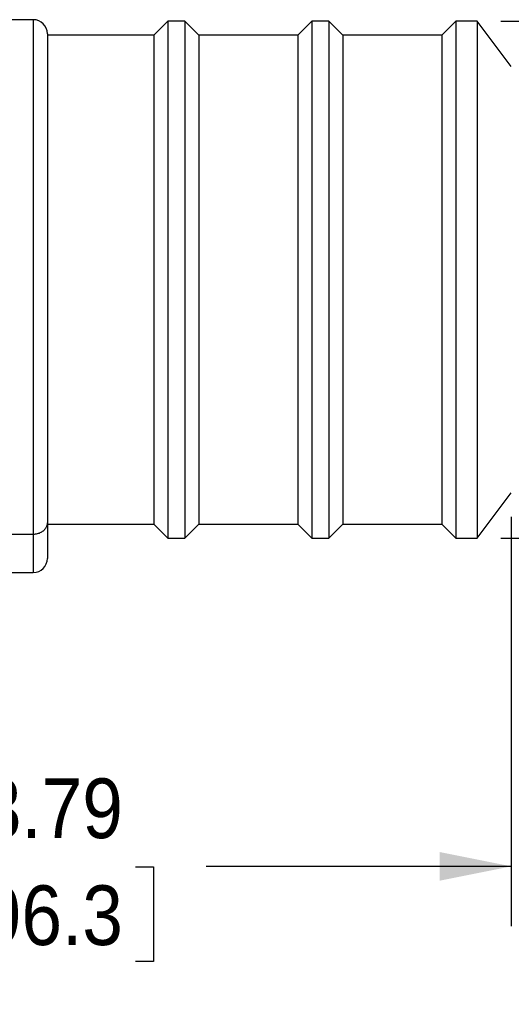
# Model space of a CAD drawing. Header units: inches. Extents: x 0 to 22, y 0 to 17.
# Tile 13 of 20: x 11 to 13.1, y 6.3 to 10.4. Entities that reach past the tile are written whole.
import ezdxf

# ---------------------------------------------------------------- set-up
doc = ezdxf.new("R2010")
doc.units = ezdxf.units.IN
doc.header["$LTSCALE"] = 2
doc.header["$MEASUREMENT"] = 0
doc.linetypes.add('SLD-Solid', pattern=[0])
doc.layers.add('DIMENSIONS', color=140, linetype='SLD-Solid', lineweight=25)
doc.styles.add('SLDTEXTSTYLE0', font='GOTHIC.TTF', dxfattribs={"width": 0.913})
doc.dimstyles.new('SLDDIMSTYLE2', dxfattribs={"dimtxt": 0.25, "dimasz": 0.3, "dimexe": 0, "dimexo": 0.0625, "dimgap": 0.0625, "dimtad": 0, "dimtih": 1, "dimtoh": 1, "dimrnd": 1e-09, "dimzin": 12, "dimdsep": 46, "dimtxsty": 'SLDTEXTSTYLE0', "dimsah": 1, "dimcen": 0.09, "dimadec": 0, "dimazin": 3, "dimtfac": 1, "dimtofl": 0, "dimtmove": 0, "dimatfit": 3, "dimfxl": 0, "dimfrac": 2, "dimtolj": 1, "dimtzin": 12, "dimarcsym": 0})

# ---------------------------------------------------------------- blocks, each defined once
blk = doc.blocks.new('_D_3')
at = {"layer": 'DIMENSIONS'}
for p, q in [((13.0573, 8.3452), (13.0573, 6.6313)), ((9.2661, 8.124), (9.2661, 6.6313)), ((9.2661, 6.8813), (10.543, 6.8813)), ((10.8384, 6.8794), (10.7623, 6.8794)), ((10.7623, 6.8794), (10.7623, 6.4825)), ((11.485, 6.8794), (11.5611, 6.8794)), ((11.5611, 6.8794), (11.5611, 6.4825)), ((13.0573, 6.8813), (11.7804, 6.8813)), ((10.7623, 6.4825), (10.8384, 6.4825)), ((11.5611, 6.4825), (11.485, 6.4825))]:
    blk.add_line(p, q, dxfattribs=at)
for points in [[(9.2661, 6.8813), (9.5661, 6.8213), (9.5661, 6.9413)], [(13.0573, 6.8813), (12.7573, 6.9413), (12.7573, 6.8213)]]:
    blk.add_solid(points, dxfattribs=at)
at = {"layer": 'DIMENSIONS', "char_height": 0.25, "attachment_point": 1, "style": 'SLDTEXTSTYLE0'}
for s, insert in [('3.79', (10.8384, 7.2495)), ('96.3', (10.8384, 6.8018))]:
    blk.add_mtext(s, dxfattribs=dict(at, insert=insert))
blk = doc.blocks.new('_D_4')
at = {"layer": 'DIMENSIONS'}
for p, q in [((15.5495, 8.4012), (15.5495, 5.3568)), ((9.2661, 8.124), (9.2661, 5.3568)), ((9.2661, 5.6068), (11.6967, 5.6068)), ((11.9921, 5.6048), (11.916, 5.6048)), ((11.916, 5.6048), (11.916, 5.208)), ((12.8234, 5.6048), (12.8996, 5.6048)), ((12.8996, 5.6048), (12.8996, 5.208)), ((15.5495, 5.6068), (13.1188, 5.6068)), ((11.916, 5.208), (11.9921, 5.208)), ((12.8996, 5.208), (12.8234, 5.208))]:
    blk.add_line(p, q, dxfattribs=at)
for points in [[(9.2661, 5.6068), (9.5661, 5.5468), (9.5661, 5.6668)], [(15.5495, 5.6068), (15.2495, 5.6668), (15.2495, 5.5468)]]:
    blk.add_solid(points, dxfattribs=at)
at = {"layer": 'DIMENSIONS', "char_height": 0.25, "attachment_point": 1, "style": 'SLDTEXTSTYLE0'}
for s, insert in [('6.28', (12.0845, 5.975)), ('159.6', (11.9921, 5.5273))]:
    blk.add_mtext(s, dxfattribs=dict(at, insert=insert))
blk = doc.blocks.new('_D_7')
at = {"layer": 'DIMENSIONS'}
for p, q in [((13.0142, 10.4205), (18.4766, 10.4205)), ((18.2266, 10.4205), (18.2266, 9.7874)), ((17.9034, 9.336), (17.8272, 9.336)), ((17.8272, 9.336), (17.8272, 8.9391)), ((18.5499, 9.336), (18.6261, 9.336)), ((18.6261, 9.336), (18.6261, 8.9391)), ((17.8272, 8.9391), (17.9034, 8.9391)), ((18.6261, 8.9391), (18.5499, 8.9391)), ((18.2266, 8.2552), (18.2266, 8.8883)), ((13.0142, 8.2552), (18.4766, 8.2552))]:
    blk.add_line(p, q, dxfattribs=at)
for points in [[(18.2266, 10.4205), (18.1666, 10.1205), (18.2866, 10.1205)], [(18.2266, 8.2552), (18.2866, 8.5552), (18.1666, 8.5552)]]:
    blk.add_solid(points, dxfattribs=at)
at = {"layer": 'DIMENSIONS', "char_height": 0.25, "attachment_point": 1, "style": 'SLDTEXTSTYLE0'}
for s, insert in [('2.17', (17.9034, 9.7061)), ('55.0', (17.9034, 9.2584))]:
    blk.add_mtext(s, dxfattribs=dict(at, insert=insert))

msp = doc.modelspace()

# ---------------------------------------------------------------- linework, layer by layer
for p, q in [((11.0574, 10.4265), (10.7278, 10.4265)), ((11.6206, 10.4207), (11.5614, 10.3615)), ((11.6913, 10.4205), (11.6204, 10.4205)), ((11.7503, 10.3615), (11.6911, 10.4207)), ((12.223, 10.4207), (12.1637, 10.3615)), ((12.2936, 10.4205), (12.2228, 10.4205)), ((12.3527, 10.3615), (12.2934, 10.4207)), ((12.8253, 10.4207), (12.7661, 10.3615)), ((12.9142, 10.4205), (12.8251, 10.4205)), ((13.0575, 10.2303), (12.914, 10.4207)), ((11.5614, 10.3615), (11.1165, 10.3615)), ((12.1637, 10.3615), (11.7503, 10.3615)), ((12.7661, 10.3615), (12.3527, 10.3615)), ((12.9142, 8.2552), (13.0573, 8.4452)), ((11.1165, 8.3143), (11.5614, 8.3143)), ((11.5614, 8.3143), (11.6204, 8.2552)), ((11.6913, 8.2552), (11.7503, 8.3143)), ((11.7503, 8.3143), (12.1637, 8.3143)), ((12.1637, 8.3143), (12.2228, 8.2552)), ((12.2936, 8.2552), (12.3527, 8.3143)), ((12.3527, 8.3143), (12.7661, 8.3143)), ((12.7661, 8.3143), (12.8251, 8.2552)), ((11.0574, 8.2713), (9.7188, 8.2713)), ((11.6204, 8.2552), (11.6913, 8.2552)), ((12.2228, 8.2552), (12.2936, 8.2552)), ((12.8251, 8.2552), (12.9142, 8.2552)), ((9.7188, 8.1115), (11.0574, 8.1115))]:
    msp.add_line(p, q)
for centre, start, end in [((11.0574, 10.3674), 0, 90), ((11.0574, 8.1705), 270, 0)]:
    msp.add_arc(centre, 0.0591, start, end)
for points, knots in [([(11.0574, 10.4265), (11.0574, 10.4265), (11.0574, 10.4203), (11.0574, 10.3959), (11.0574, 10.3777), (11.0574, 10.3298), (11.0574, 10.3001), (11.0574, 10.2303), (11.0574, 10.1901), (11.0574, 10.1007), (11.0574, 10.0514), (11.0574, 9.9454), (11.0574, 9.8887), (11.0574, 9.7697), (11.0574, 9.7074), (11.0574, 9.5794), (11.0574, 9.5137), (11.0574, 9.381), (11.0574, 9.314), (11.0574, 9.1811), (11.0574, 9.1152), (11.0574, 8.9866), (11.0574, 8.9239), (11.0574, 8.8038), (11.0574, 8.7465), (11.0574, 8.639), (11.0574, 8.589), (11.0574, 8.4978), (11.0574, 8.4567), (11.0574, 8.3849), (11.0574, 8.3541), (11.0574, 8.304), (11.0574, 8.2846), (11.0574, 8.2713)], [0, 0, 0, 0, 0.0625, 0.0625, 0.125, 0.125, 0.1875, 0.1875, 0.25, 0.25, 0.3125, 0.3125, 0.375, 0.375, 0.4375, 0.4375, 0.5, 0.5, 0.5625, 0.5625, 0.625, 0.625, 0.6875, 0.6875, 0.75, 0.75, 0.8125, 0.8125, 0.875, 0.875, 0.9375, 0.9375, 1, 1, 1, 1]), ([(11.6204, 10.4205), (11.6204, 10.4205), (11.6204, 10.4136), (11.6204, 10.3859), (11.6204, 10.3653), (11.6204, 10.311), (11.6204, 10.2775), (11.6204, 10.1987), (11.6204, 10.1535), (11.6204, 10.0533), (11.6204, 9.9983), (11.6204, 9.8805), (11.6204, 9.8177), (11.6204, 9.6867), (11.6204, 9.6186), (11.6204, 9.4796), (11.6204, 9.4087), (11.6204, 9.267), (11.6204, 9.1962), (11.6204, 9.0572), (11.6204, 8.989), (11.6204, 8.8581), (11.6204, 8.7953), (11.6204, 8.6775), (11.6204, 8.6224), (11.6204, 8.5222), (11.6204, 8.477), (11.6204, 8.3983), (11.6204, 8.3647), (11.6204, 8.3105), (11.6204, 8.2898), (11.6204, 8.2622), (11.6204, 8.2552), (11.6204, 8.2552)], [0, 0, 0, 0, 0.0625, 0.0625, 0.125, 0.125, 0.1875, 0.1875, 0.25, 0.25, 0.3125, 0.3125, 0.375, 0.375, 0.4375, 0.4375, 0.5, 0.5, 0.5625, 0.5625, 0.625, 0.625, 0.6875, 0.6875, 0.75, 0.75, 0.8125, 0.8125, 0.875, 0.875, 0.9375, 0.9375, 1, 1, 1, 1]), ([(11.6913, 10.4205), (11.6913, 10.4205), (11.6913, 10.4136), (11.6913, 10.3859), (11.6913, 10.3653), (11.6913, 10.311), (11.6913, 10.2775), (11.6913, 10.1987), (11.6913, 10.1535), (11.6913, 10.0533), (11.6913, 9.9983), (11.6913, 9.8805), (11.6913, 9.8177), (11.6913, 9.6867), (11.6913, 9.6186), (11.6913, 9.4796), (11.6913, 9.4087), (11.6913, 9.267), (11.6913, 9.1962), (11.6913, 9.0572), (11.6913, 8.989), (11.6913, 8.8581), (11.6913, 8.7953), (11.6913, 8.6775), (11.6913, 8.6224), (11.6913, 8.5222), (11.6913, 8.477), (11.6913, 8.3983), (11.6913, 8.3647), (11.6913, 8.3105), (11.6913, 8.2898), (11.6913, 8.2622), (11.6913, 8.2552), (11.6913, 8.2552)], [0, 0, 0, 0, 0.0625, 0.0625, 0.125, 0.125, 0.1875, 0.1875, 0.25, 0.25, 0.3125, 0.3125, 0.375, 0.375, 0.4375, 0.4375, 0.5, 0.5, 0.5625, 0.5625, 0.625, 0.625, 0.6875, 0.6875, 0.75, 0.75, 0.8125, 0.8125, 0.875, 0.875, 0.9375, 0.9375, 1, 1, 1, 1]), ([(12.2228, 10.4205), (12.2228, 10.4205), (12.2228, 10.4136), (12.2228, 10.3859), (12.2228, 10.3653), (12.2228, 10.311), (12.2228, 10.2775), (12.2228, 10.1987), (12.2228, 10.1535), (12.2228, 10.0533), (12.2228, 9.9983), (12.2228, 9.8805), (12.2228, 9.8177), (12.2228, 9.6867), (12.2228, 9.6186), (12.2228, 9.4796), (12.2228, 9.4087), (12.2228, 9.267), (12.2228, 9.1962), (12.2228, 9.0572), (12.2228, 8.989), (12.2228, 8.8581), (12.2228, 8.7953), (12.2228, 8.6775), (12.2228, 8.6224), (12.2228, 8.5222), (12.2228, 8.477), (12.2228, 8.3983), (12.2228, 8.3647), (12.2228, 8.3105), (12.2228, 8.2898), (12.2228, 8.2622), (12.2228, 8.2552), (12.2228, 8.2552)], [0, 0, 0, 0, 0.0625, 0.0625, 0.125, 0.125, 0.1875, 0.1875, 0.25, 0.25, 0.3125, 0.3125, 0.375, 0.375, 0.4375, 0.4375, 0.5, 0.5, 0.5625, 0.5625, 0.625, 0.625, 0.6875, 0.6875, 0.75, 0.75, 0.8125, 0.8125, 0.875, 0.875, 0.9375, 0.9375, 1, 1, 1, 1]), ([(12.2936, 10.4205), (12.2936, 10.4205), (12.2936, 10.4136), (12.2936, 10.3859), (12.2936, 10.3653), (12.2936, 10.311), (12.2936, 10.2775), (12.2936, 10.1987), (12.2936, 10.1535), (12.2936, 10.0533), (12.2936, 9.9983), (12.2936, 9.8805), (12.2936, 9.8177), (12.2936, 9.6867), (12.2936, 9.6186), (12.2936, 9.4796), (12.2936, 9.4087), (12.2936, 9.267), (12.2936, 9.1962), (12.2936, 9.0572), (12.2936, 8.989), (12.2936, 8.8581), (12.2936, 8.7953), (12.2936, 8.6775), (12.2936, 8.6224), (12.2936, 8.5222), (12.2936, 8.477), (12.2936, 8.3983), (12.2936, 8.3647), (12.2936, 8.3105), (12.2936, 8.2898), (12.2936, 8.2622), (12.2936, 8.2552), (12.2936, 8.2552)], [0, 0, 0, 0, 0.0625, 0.0625, 0.125, 0.125, 0.1875, 0.1875, 0.25, 0.25, 0.3125, 0.3125, 0.375, 0.375, 0.4375, 0.4375, 0.5, 0.5, 0.5625, 0.5625, 0.625, 0.625, 0.6875, 0.6875, 0.75, 0.75, 0.8125, 0.8125, 0.875, 0.875, 0.9375, 0.9375, 1, 1, 1, 1]), ([(12.8251, 10.4205), (12.8251, 10.4205), (12.8251, 10.4136), (12.8251, 10.3859), (12.8251, 10.3653), (12.8251, 10.311), (12.8251, 10.2775), (12.8251, 10.1987), (12.8251, 10.1535), (12.8251, 10.0533), (12.8251, 9.9983), (12.8251, 9.8805), (12.8251, 9.8177), (12.8251, 9.6867), (12.8251, 9.6186), (12.8251, 9.4796), (12.8251, 9.4087), (12.8251, 9.267), (12.8251, 9.1962), (12.8251, 9.0572), (12.8251, 8.989), (12.8251, 8.8581), (12.8251, 8.7953), (12.8251, 8.6775), (12.8251, 8.6224), (12.8251, 8.5222), (12.8251, 8.477), (12.8251, 8.3983), (12.8251, 8.3647), (12.8251, 8.3105), (12.8251, 8.2898), (12.8251, 8.2622), (12.8251, 8.2552), (12.8251, 8.2552)], [0, 0, 0, 0, 0.0625, 0.0625, 0.125, 0.125, 0.1875, 0.1875, 0.25, 0.25, 0.3125, 0.3125, 0.375, 0.375, 0.4375, 0.4375, 0.5, 0.5, 0.5625, 0.5625, 0.625, 0.625, 0.6875, 0.6875, 0.75, 0.75, 0.8125, 0.8125, 0.875, 0.875, 0.9375, 0.9375, 1, 1, 1, 1]), ([(12.9142, 10.4205), (12.9142, 10.4205), (12.9142, 10.4136), (12.9142, 10.3859), (12.9142, 10.3653), (12.9142, 10.311), (12.9142, 10.2775), (12.9142, 10.1987), (12.9142, 10.1535), (12.9142, 10.0533), (12.9142, 9.9983), (12.9142, 9.8805), (12.9142, 9.8177), (12.9142, 9.6867), (12.9142, 9.6186), (12.9142, 9.4796), (12.9142, 9.4087), (12.9142, 9.267), (12.9142, 9.1962), (12.9142, 9.0572), (12.9142, 8.989), (12.9142, 8.8581), (12.9142, 8.7953), (12.9142, 8.6775), (12.9142, 8.6224), (12.9142, 8.5222), (12.9142, 8.477), (12.9142, 8.3983), (12.9142, 8.3647), (12.9142, 8.3105), (12.9142, 8.2898), (12.9142, 8.2622), (12.9142, 8.2552), (12.9142, 8.2552)], [0, 0, 0, 0, 0.0625, 0.0625, 0.125, 0.125, 0.1875, 0.1875, 0.25, 0.25, 0.3125, 0.3125, 0.375, 0.375, 0.4375, 0.4375, 0.5, 0.5, 0.5625, 0.5625, 0.625, 0.625, 0.6875, 0.6875, 0.75, 0.75, 0.8125, 0.8125, 0.875, 0.875, 0.9375, 0.9375, 1, 1, 1, 1]), ([(11.1165, 10.3674), (11.1165, 10.3674), (11.1165, 10.3673), (11.1165, 10.3667), (11.1165, 10.3659), (11.1165, 10.3646), (11.1165, 10.363), (11.1165, 10.3611), (11.1165, 10.3588), (11.1165, 10.3561), (11.1165, 10.3531), (11.1165, 10.3452), (11.1165, 10.329), (11.1165, 10.2983), (11.1165, 10.2593), (11.1165, 10.1968), (11.1165, 10.0995), (11.1165, 9.9566), (11.1165, 9.7923), (11.1165, 9.6123), (11.1165, 9.4228), (11.1165, 9.2304), (11.1165, 9.0417), (11.1165, 8.8633), (11.1165, 8.7012), (11.1165, 8.5844), (11.1165, 8.5045), (11.1165, 8.4517), (11.1165, 8.4065), (11.1165, 8.3769), (11.1165, 8.3582), (11.1165, 8.347), (11.1165, 8.3373), (11.1165, 8.3289), (11.1165, 8.3244), (11.1165, 8.3222)], [0, 0, 0, 0, 0.006268, 0.012527, 0.018781, 0.02503, 0.031277, 0.037525, 0.043775, 0.05003, 0.056291, 0.062562, 0.093828, 0.125102, 0.156368, 0.187641, 0.250113, 0.312585, 0.375057, 0.437529, 0.500001, 0.562473, 0.624945, 0.687417, 0.749889, 0.812361, 0.843628, 0.874901, 0.906168, 0.937441, 0.949969, 0.962472, 0.974966, 0.98747, 1, 1, 1, 1]), ([(11.5614, 10.3615), (11.5614, 10.3615), (11.5614, 10.3549), (11.5614, 10.3288), (11.5614, 10.3092), (11.5614, 10.2579), (11.5614, 10.2262), (11.5614, 10.1518), (11.5614, 10.1091), (11.5614, 10.0143), (11.5614, 9.9623), (11.5614, 9.8509), (11.5614, 9.7915), (11.5614, 9.6677), (11.5614, 9.6033), (11.5614, 9.4719), (11.5614, 9.4049), (11.5614, 9.2709), (11.5614, 9.2039), (11.5614, 9.0725), (11.5614, 9.008), (11.5614, 8.8843), (11.5614, 8.8249), (11.5614, 8.7135), (11.5614, 8.6614), (11.5614, 8.5667), (11.5614, 8.524), (11.5614, 8.4495), (11.5614, 8.4178), (11.5614, 8.3665), (11.5614, 8.347), (11.5614, 8.3208), (11.5614, 8.3143), (11.5614, 8.3143)], [0, 0, 0, 0, 0.0625, 0.0625, 0.125, 0.125, 0.1875, 0.1875, 0.25, 0.25, 0.3125, 0.3125, 0.375, 0.375, 0.4375, 0.4375, 0.5, 0.5, 0.5625, 0.5625, 0.625, 0.625, 0.6875, 0.6875, 0.75, 0.75, 0.8125, 0.8125, 0.875, 0.875, 0.9375, 0.9375, 1, 1, 1, 1]), ([(11.7503, 10.3615), (11.7503, 10.3615), (11.7503, 10.3549), (11.7503, 10.3288), (11.7503, 10.3092), (11.7503, 10.2579), (11.7503, 10.2262), (11.7503, 10.1518), (11.7503, 10.1091), (11.7503, 10.0143), (11.7503, 9.9623), (11.7503, 9.8509), (11.7503, 9.7915), (11.7503, 9.6677), (11.7503, 9.6033), (11.7503, 9.4719), (11.7503, 9.4049), (11.7503, 9.2709), (11.7503, 9.2039), (11.7503, 9.0725), (11.7503, 9.008), (11.7503, 8.8843), (11.7503, 8.8249), (11.7503, 8.7135), (11.7503, 8.6614), (11.7503, 8.5667), (11.7503, 8.524), (11.7503, 8.4495), (11.7503, 8.4178), (11.7503, 8.3665), (11.7503, 8.347), (11.7503, 8.3208), (11.7503, 8.3143), (11.7503, 8.3143)], [0, 0, 0, 0, 0.0625, 0.0625, 0.125, 0.125, 0.1875, 0.1875, 0.25, 0.25, 0.3125, 0.3125, 0.375, 0.375, 0.4375, 0.4375, 0.5, 0.5, 0.5625, 0.5625, 0.625, 0.625, 0.6875, 0.6875, 0.75, 0.75, 0.8125, 0.8125, 0.875, 0.875, 0.9375, 0.9375, 1, 1, 1, 1]), ([(12.1637, 10.3615), (12.1637, 10.3615), (12.1637, 10.3549), (12.1637, 10.3288), (12.1637, 10.3092), (12.1637, 10.2579), (12.1637, 10.2262), (12.1637, 10.1518), (12.1637, 10.1091), (12.1637, 10.0143), (12.1637, 9.9623), (12.1637, 9.8509), (12.1637, 9.7915), (12.1637, 9.6677), (12.1637, 9.6033), (12.1637, 9.4719), (12.1637, 9.4049), (12.1637, 9.2709), (12.1637, 9.2039), (12.1637, 9.0725), (12.1637, 9.008), (12.1637, 8.8843), (12.1637, 8.8249), (12.1637, 8.7135), (12.1637, 8.6614), (12.1637, 8.5667), (12.1637, 8.524), (12.1637, 8.4495), (12.1637, 8.4178), (12.1637, 8.3665), (12.1637, 8.347), (12.1637, 8.3208), (12.1637, 8.3143), (12.1637, 8.3143)], [0, 0, 0, 0, 0.0625, 0.0625, 0.125, 0.125, 0.1875, 0.1875, 0.25, 0.25, 0.3125, 0.3125, 0.375, 0.375, 0.4375, 0.4375, 0.5, 0.5, 0.5625, 0.5625, 0.625, 0.625, 0.6875, 0.6875, 0.75, 0.75, 0.8125, 0.8125, 0.875, 0.875, 0.9375, 0.9375, 1, 1, 1, 1]), ([(12.3527, 10.3615), (12.3527, 10.3615), (12.3527, 10.3549), (12.3527, 10.3288), (12.3527, 10.3092), (12.3527, 10.2579), (12.3527, 10.2262), (12.3527, 10.1518), (12.3527, 10.1091), (12.3527, 10.0143), (12.3527, 9.9623), (12.3527, 9.8509), (12.3527, 9.7915), (12.3527, 9.6677), (12.3527, 9.6033), (12.3527, 9.4719), (12.3527, 9.4049), (12.3527, 9.2709), (12.3527, 9.2039), (12.3527, 9.0725), (12.3527, 9.008), (12.3527, 8.8843), (12.3527, 8.8249), (12.3527, 8.7135), (12.3527, 8.6614), (12.3527, 8.5667), (12.3527, 8.524), (12.3527, 8.4495), (12.3527, 8.4178), (12.3527, 8.3665), (12.3527, 8.347), (12.3527, 8.3208), (12.3527, 8.3143), (12.3527, 8.3143)], [0, 0, 0, 0, 0.0625, 0.0625, 0.125, 0.125, 0.1875, 0.1875, 0.25, 0.25, 0.3125, 0.3125, 0.375, 0.375, 0.4375, 0.4375, 0.5, 0.5, 0.5625, 0.5625, 0.625, 0.625, 0.6875, 0.6875, 0.75, 0.75, 0.8125, 0.8125, 0.875, 0.875, 0.9375, 0.9375, 1, 1, 1, 1]), ([(12.7661, 10.3615), (12.7661, 10.3615), (12.7661, 10.3549), (12.7661, 10.3288), (12.7661, 10.3092), (12.7661, 10.2579), (12.7661, 10.2262), (12.7661, 10.1518), (12.7661, 10.1091), (12.7661, 10.0143), (12.7661, 9.9623), (12.7661, 9.8509), (12.7661, 9.7915), (12.7661, 9.6677), (12.7661, 9.6033), (12.7661, 9.4719), (12.7661, 9.4049), (12.7661, 9.2709), (12.7661, 9.2039), (12.7661, 9.0725), (12.7661, 9.008), (12.7661, 8.8843), (12.7661, 8.8249), (12.7661, 8.7135), (12.7661, 8.6614), (12.7661, 8.5667), (12.7661, 8.524), (12.7661, 8.4495), (12.7661, 8.4178), (12.7661, 8.3665), (12.7661, 8.347), (12.7661, 8.3208), (12.7661, 8.3143), (12.7661, 8.3143)], [0, 0, 0, 0, 0.0625, 0.0625, 0.125, 0.125, 0.1875, 0.1875, 0.25, 0.25, 0.3125, 0.3125, 0.375, 0.375, 0.4375, 0.4375, 0.5, 0.5, 0.5625, 0.5625, 0.625, 0.625, 0.6875, 0.6875, 0.75, 0.75, 0.8125, 0.8125, 0.875, 0.875, 0.9375, 0.9375, 1, 1, 1, 1]), ([(11.1165, 8.3222), (11.1164, 8.3208), (11.1164, 8.3181), (11.1158, 8.314), (11.1148, 8.3099), (11.1134, 8.306), (11.1117, 8.3021), (11.1096, 8.2983), (11.1072, 8.2947), (11.1044, 8.2913), (11.1006, 8.2873), (11.0956, 8.2831), (11.089, 8.279), (11.0817, 8.2756), (11.0739, 8.2732), (11.0658, 8.2716), (11.0602, 8.2714), (11.0574, 8.2713)], [0, 0, 0, 0, 0.058369, 0.116195, 0.173425, 0.23001, 0.285905, 0.341075, 0.395489, 0.449133, 0.502001, 0.587799, 0.67206, 0.755017, 0.837019, 0.918508, 1, 1, 1, 1]), ([(11.1165, 8.3222), (11.1165, 8.3196), (11.1165, 8.3145), (11.1165, 8.3068), (11.1165, 8.2992), (11.1165, 8.2918), (11.1165, 8.2844), (11.1165, 8.2772), (11.1165, 8.27), (11.1165, 8.256), (11.1165, 8.2362), (11.1165, 8.2134), (11.1165, 8.1947), (11.1165, 8.1832), (11.1165, 8.1767), (11.1165, 8.1731), (11.1165, 8.171), (11.1165, 8.1707), (11.1165, 8.1705)], [0, 0, 0, 0, 0.031495, 0.062794, 0.093963, 0.125068, 0.156176, 0.187353, 0.218666, 0.25018, 0.375062, 0.500032, 0.624914, 0.749884, 0.812646, 0.874898, 0.937172, 1, 1, 1, 1]), ([(11.0574, 8.2713), (11.0574, 8.2483), (11.0574, 8.2265), (11.0574, 8.1873), (11.0574, 8.17), (11.0574, 8.1415), (11.0574, 8.1303), (11.0574, 8.1153), (11.0574, 8.1115), (11.0574, 8.1115)], [0, 0, 0, 0, 0.25, 0.25, 0.5, 0.5, 0.75, 0.75, 1, 1, 1, 1])]:
    msp.add_open_spline(points, degree=3, knots=knots)

# ---------------------------------------------------------------- dimensions: what is measured, and where the dimension line sits
at = {"layer": 'DIMENSIONS'}
for base, p1, p2, angle, picture, middle in [((18.2266, 8.2552), (12.9142, 10.4205), (12.9142, 8.2552), 90, '_D_7', (18.2266, 9.3379)), ((15.5495, 5.6068), (9.2661, 8.224), (15.5495, 8.5012), 0, '_D_4', (12.4078, 5.6068)), ((13.0573, 6.8813), (9.2661, 8.224), (13.0573, 8.4452), 0, '_D_3', (11.1617, 6.8813))]:
    dim = msp.add_linear_dim(base=base, p1=p1, p2=p2, angle=angle, dimstyle='SLDDIMSTYLE2', dxfattribs=at)
    dim.commit()
    dim.dimension.update_dxf_attribs({"geometry": picture, "text_midpoint": middle, "dimtype": 160})

doc.saveas('drawing.dxf')
